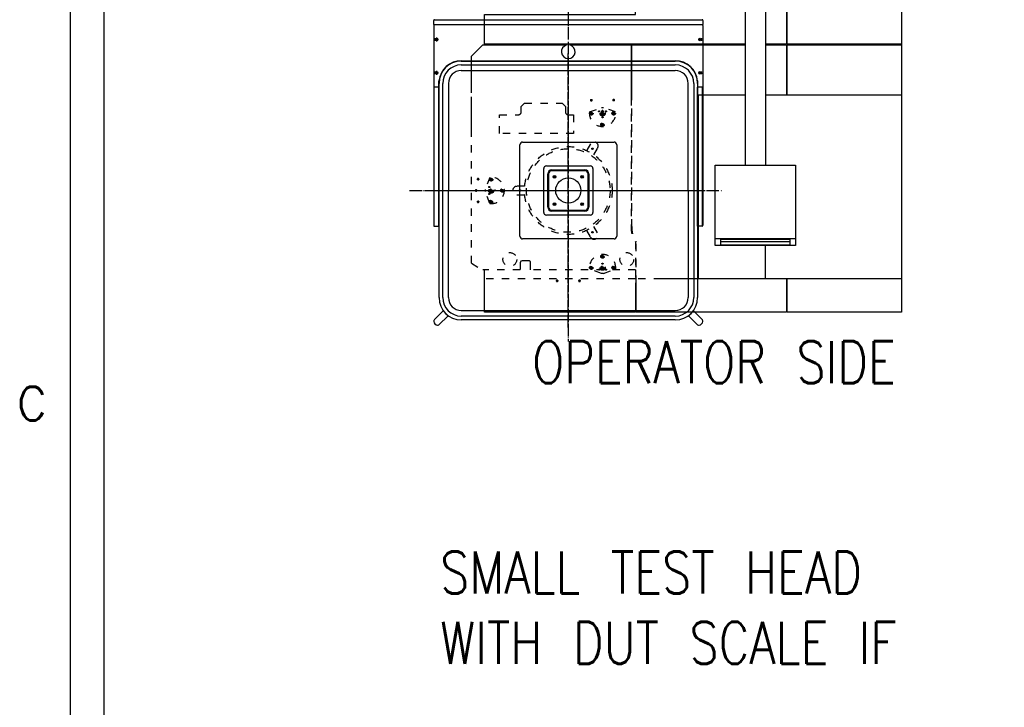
# Model space of a CAD drawing. Extents: x -1763 to 4575, y -3429 to 1051.
# Tile 47 of 174: x -1760 to -825, y -929 to -276. Entities that reach past the tile are written whole.
import ezdxf

# ---------------------------------------------------------------- set-up
doc = ezdxf.new("R2010")
doc.units = 0
doc.linetypes.add('DASHED', pattern=[15, 7, -8])
doc.linetypes.add('DOT_CENTER', pattern=[14, 12, -1, 0, -1])
doc.layers.get('0').update_dxf_attribs({"linetype": 'CONTINUOUS'})
for name, color, linetype in [('1', 7, 'CONTINUOUS'), ('VOLL3', 7, 'CONTINUOUS'), ('VOLL4', 7, 'CONTINUOUS')]:
    doc.layers.add(name, color=color, linetype=linetype)
doc.styles.add('CONVERTER_2', font='txt.shx', dxfattribs={"width": 0.81})
doc.styles.add('CONVERTER_4', font='txt.shx', dxfattribs={"width": 0.9})
doc.styles.add('CONVERTER_9', font='txt.shx', dxfattribs={"width": 0.97875})

# ---------------------------------------------------------------- blocks, each defined once
blk = doc.blocks.new('TEXT__610', base_point=(-2000, -2800))
at = {"layer": '1', "color": 7, "linetype": 'CONTINUOUS'}
blk.add_line((-1680, -2940), (-1680, 800), dxfattribs=at)
blk = doc.blocks.new('ATA1_S', base_point=(-213.98, -422.25))
at = {"layer": '1', "color": 7, "linetype": 'CONTINUOUS'}
blk.add_line((-213.98, -422.25), (-213.98, 124.91), dxfattribs=at)
at = {"layer": '1', "color": 7, "insert": (-220.33, -80.03), "char_height": 4, "attachment_point": 4, "style": 'CONVERTER_9'}
blk.add_mtext('C', dxfattribs=at)
blk = doc.blocks.new('_1', base_point=(-941.11, -925.96))
at = {"layer": '1', "color": 3, "linetype": 'CONTINUOUS'}
for p, q in [((-1175, -252.01), (-1031.49, -252.01)), ((-1175, -271.06), (-1175, -252.01)), ((-1031.49, -252.01), (-1031.49, -299.25)), ((-1031.49, -252.01), (-1030.86, -252.01)), ((-1030.86, -252.01), (-922.27, -252.01)), ((-1030.86, -299.25), (-1030.86, -252.01)), ((-922.27, -252.01), (-922.27, -299.25)), ((-1070.61, -258.36), (-1051.68, -258.36)), ((-1070.61, -413.93), (-1070.61, -258.36)), ((-1051.68, -258.36), (-1051.56, -258.36)), ((-1051.68, -258.36), (-1051.68, -413.93)), ((-1051.56, -258.36), (-1051.56, -271.06)), ((-1318.51, -271.06), (-1175, -271.06)), ((-1318.51, -299.25), (-1318.51, -271.06)), ((-1051.56, -271.06), (-1051.68, -271.06)), ((-1070.61, -299.25), (-1318.51, -299.25)), ((-1031.49, -299.25), (-1051.68, -299.25)), ((-922.27, -299.25), (-1030.86, -299.25)), ((-922.27, -299.25), (-922.27, -299.89)), ((-1179.32, -299.89), (-1178.68, -299.89)), ((-1178.68, -350.38), (-1178.68, -299.89)), ((-1178.68, -299.89), (-1070.61, -299.89)), ((-1051.68, -299.89), (-1031.49, -299.89)), ((-1031.49, -299.89), (-1031.49, -347.26)), ((-1030.86, -299.89), (-922.27, -299.89)), ((-1030.86, -347.26), (-1030.86, -299.89)), ((-922.27, -299.89), (-922.27, -347.26)), ((-1115.18, -521.88), (-1115.18, -347.26)), ((-1115.18, -347.26), (-1070.61, -347.26)), ((-1051.68, -347.26), (-922.27, -347.26)), ((-922.27, -347.26), (-922.27, -521.88)), ((-1099.25, -413.93), (-1023.05, -413.93)), ((-1099.25, -483.78), (-1099.25, -413.93)), ((-1023.05, -413.93), (-1023.05, -483.78)), ((-1099.25, -490.13), (-1099.25, -483.78)), ((-1023.05, -483.78), (-1099.25, -483.78)), ((-1094.17, -484.41), (-1094.17, -489.5)), ((-1028.13, -484.41), (-1094.17, -484.41)), ((-1094.17, -486.35), (-1028.13, -486.35)), ((-1028.13, -489.5), (-1028.13, -484.41)), ((-1023.05, -483.78), (-1023.05, -490.13)), ((-1023.05, -490.13), (-1099.25, -490.13)), ((-1094.17, -489.5), (-1028.13, -489.5)), ((-1051.68, -521.88), (-1051.68, -490.13)), ((-1318.51, -521.88), (-1318.51, -513.44)), ((-1318.51, -553.63), (-1318.51, -521.88)), ((-1115.18, -521.88), (-1150.63, -521.88)), ((-1051.68, -521.88), (-1115.18, -521.88)), ((-922.27, -521.88), (-1051.68, -521.88)), ((-1031.49, -521.88), (-1031.49, -553.63)), ((-1030.86, -553.63), (-1030.86, -521.88)), ((-922.27, -521.88), (-922.27, -553.63)), ((-1175, -525.62), (-1175, -553.63)), ((-1174.37, -553.63), (-1174.37, -525.62)), ((-1174.37, -547.28), (-1175, -547.28)), ((-1030.86, -547.28), (-1031.49, -547.28)), ((-1175, -553.63), (-1318.51, -553.63)), ((-1031.49, -553.63), (-1174.37, -553.63)), ((-922.27, -553.63), (-1030.86, -553.63))]:
    blk.add_line(p, q, dxfattribs=at)
at = {"layer": '1', "color": 7, "linetype": 'CONTINUOUS'}
for p, q in [((-1320.06, -299.89), (-1330.76, -310.59)), ((-1320.06, -299.89), (-1240.45, -299.89)), ((-1237.32, -299.89), (-1179.32, -299.89)), ((-1179.32, -299.89), (-1179.32, -350.38)), ((-1330.76, -345.25), (-1330.76, -310.59)), ((-1330.76, -385.21), (-1330.76, -349))]:
    blk.add_line(p, q, dxfattribs=at)
at = {"layer": '1', "color": 7, "linetype": 'DASHED'}
for p, q in [((-1280.41, -355.01), (-1283.59, -358.18)), ((-1280.41, -355.01), (-1244.85, -355.01)), ((-1241.68, -358.18), (-1244.85, -355.01)), ((-1217.95, -352.25), (-1216.07, -352.25)), ((-1217.01, -351.31), (-1217.01, -353.19)), ((-1194.82, -352.25), (-1196.7, -352.25)), ((-1195.76, -353.19), (-1195.76, -351.31)), ((-1179.32, -350.38), (-1179.32, -472.16)), ((-1283.59, -363.07), (-1283.59, -358.18)), ((-1241.68, -358.18), (-1241.68, -363.07)), ((-1217.95, -364.75), (-1216.07, -364.75)), ((-1217.01, -363.81), (-1217.01, -365.69)), ((-1207.32, -362.88), (-1205.45, -362.88)), ((-1206.38, -363.81), (-1206.38, -361.94)), ((-1194.82, -364.75), (-1196.7, -364.75)), ((-1195.76, -365.69), (-1195.76, -363.81)), ((-1304.35, -366.24), (-1286.76, -366.24)), ((-1304.35, -383.9), (-1304.35, -366.24)), ((-1238.5, -366.24), (-1233.99, -366.24)), ((-1233.99, -366.24), (-1233.99, -383.9)), ((-1207.32, -375.38), (-1205.45, -375.38)), ((-1206.38, -376.31), (-1206.38, -374.44)), ((-1330.76, -507.09), (-1330.76, -385.21)), ((-1233.99, -383.9), (-1304.35, -383.9)), ((-1217.92, -393.75), (-1221.58, -400.09)), ((-1214.7, -404.06), (-1211.05, -397.72)), ((-1323.7, -427.38), (-1325.57, -427.38)), ((-1324.63, -428.31), (-1324.63, -426.44)), ((-1311.2, -427.38), (-1313.07, -427.38)), ((-1312.13, -428.31), (-1312.13, -426.44)), ((-1327.45, -438), (-1325.57, -438)), ((-1326.51, -438.94), (-1326.51, -437.06)), ((-1314.95, -438), (-1313.07, -438)), ((-1314.95, -438), (-1313.07, -438)), ((-1314.01, -438.94), (-1314.01, -437.06)), ((-1314.01, -438.94), (-1314.01, -437.06)), ((-1302.45, -438), (-1300.57, -438)), ((-1301.51, -438.94), (-1301.51, -437.06)), ((-1280.37, -434.03), (-1287.68, -434.03)), ((-1325.57, -448.63), (-1323.7, -448.63)), ((-1324.63, -447.69), (-1324.63, -449.56)), ((-1313.07, -448.63), (-1311.2, -448.63)), ((-1312.13, -447.69), (-1312.13, -449.56)), ((-1287.68, -441.97), (-1280.37, -441.97)), ((-1221.58, -475.91), (-1217.92, -482.25)), ((-1211.05, -478.28), (-1214.7, -471.94)), ((-1175, -486.81), (-1175, -513.44)), ((-1276.09, -504.87), (-1283.21, -504.87)), ((-1207.32, -500.62), (-1205.45, -500.62)), ((-1206.38, -501.56), (-1206.38, -499.69)), ((-1330.76, -507.09), (-1320.06, -513.44)), ((-1284.48, -513.44), (-1320.06, -513.44)), ((-1284.48, -506.14), (-1284.48, -513.44)), ((-1274.82, -513.44), (-1274.82, -506.14)), ((-1175, -513.44), (-1274.82, -513.44)), ((-1216.07, -511.25), (-1217.95, -511.25)), ((-1217.01, -512.19), (-1217.01, -510.31)), ((-1196.7, -511.25), (-1194.82, -511.25)), ((-1195.76, -510.31), (-1195.76, -512.19)), ((-1248.57, -523.75), (-1250.45, -523.75)), ((-1249.51, -522.81), (-1249.51, -524.69)), ((-1229.2, -523.75), (-1227.32, -523.75)), ((-1228.26, -524.69), (-1228.26, -522.81))]:
    blk.add_line(p, q, dxfattribs=at)
at = {"layer": '1', "color": 3, "linetype": 'DASHED'}
for p, q in [((-1178.68, -472.16), (-1178.68, -350.38)), ((-1174.37, -525.62), (-1174.37, -486.62)), ((-1175, -513.44), (-1175, -525.62)), ((-1175, -521.88), (-1318.51, -521.88)), ((-1150.63, -521.88), (-1174.37, -521.88))]:
    blk.add_line(p, q, dxfattribs=at)
at = {"layer": '1', "color": 1, "linetype": 'DASHED'}
for p, q in [((-1218.81, -363.42), (-1207.35, -359.25)), ((-1207.35, -359.25), (-1205.41, -359.25)), ((-1205.45, -364.75), (-1207.32, -364.75)), ((-1206.38, -365.69), (-1206.38, -363.81)), ((-1193.95, -363.42), (-1205.41, -359.25)), ((-1313.46, -425.57), (-1317.63, -437.03)), ((-1317.63, -438.97), (-1317.63, -437.03)), ((-1313.46, -450.43), (-1317.63, -438.97)), ((-1311.2, -438), (-1313.07, -438)), ((-1312.13, -437.06), (-1312.13, -438.94)), ((-1207.35, -516.75), (-1218.81, -512.58)), ((-1207.32, -511.25), (-1205.45, -511.25)), ((-1206.38, -512.19), (-1206.38, -510.31)), ((-1205.41, -516.75), (-1193.95, -512.58)), ((-1205.41, -516.75), (-1207.35, -516.75))]:
    blk.add_line(p, q, dxfattribs=at)
at = {"layer": '1', "color": 7, "linetype": 'DASHED'}
for centre, radius in [((-1217.01, -352.25), 0.625), ((-1195.76, -352.25), 0.625), ((-1217.01, -364.75), 0.625), ((-1206.38, -362.88), 0.625), ((-1195.76, -364.75), 0.625), ((-1206.38, -375.38), 0.625), ((-1238.88, -438), 41.67), ((-1238.88, -438), 39.69), ((-1215.97, -398.31), 0.635), ((-1324.63, -427.38), 0.625), ((-1312.13, -427.38), 0.625), ((-1326.51, -438), 0.625), ((-1314.01, -438), 0.625), ((-1314.01, -438), 0.625), ((-1301.51, -438), 0.625), ((-1284.72, -438), 0.635), ((-1324.63, -448.63), 0.625), ((-1312.13, -448.63), 0.625), ((-1215.97, -477.69), 0.635), ((-1294.45, -503.48), 6.54), ((-1206.38, -500.62), 0.625), ((-1183.32, -503.48), 6.54), ((-1217.01, -511.25), 0.625), ((-1195.76, -511.25), 0.625), ((-1249.51, -523.75), 0.625), ((-1228.26, -523.75), 0.625)]:
    blk.add_circle(centre, radius, dxfattribs=at)
at = {"layer": '1', "color": 1, "linetype": 'DASHED'}
for centre, radius in [((-1217.01, -364.75), 1.63), ((-1217.01, -364.75), 1), ((-1209.63, -362.88), 0.5), ((-1206.38, -364.75), 2.5), ((-1206.38, -364.75), 2.15), ((-1206.38, -364.75), 1.5), ((-1206.38, -364.75), 0.875), ((-1203.14, -362.88), 0.5), ((-1195.76, -364.75), 1.63), ((-1195.76, -364.75), 1), ((-1206.38, -375.38), 1.62), ((-1206.38, -368.5), 0.5), ((-1206.38, -375.38), 1), ((-1312.13, -427.38), 1.62), ((-1312.13, -427.38), 1), ((-1312.13, -438), 2.5), ((-1314.01, -434.75), 0.5), ((-1312.13, -438), 2.15), ((-1312.13, -438), 1.5), ((-1312.13, -438), 0.875), ((-1308.38, -438), 0.5), ((-1301.51, -438), 1.62), ((-1301.51, -438), 1), ((-1314.01, -441.25), 0.5), ((-1312.13, -448.63), 1.62), ((-1312.13, -448.63), 1), ((-1206.38, -500.62), 1.62), ((-1206.38, -500.62), 1), ((-1217.01, -511.25), 1.63), ((-1217.01, -511.25), 1), ((-1209.63, -513.12), 0.5), ((-1206.38, -511.25), 2.5), ((-1206.38, -511.25), 2.15), ((-1206.38, -511.25), 1.5), ((-1206.38, -511.25), 0.875), ((-1206.38, -507.5), 0.5), ((-1203.14, -513.12), 0.5), ((-1195.76, -511.25), 1.63), ((-1195.76, -511.25), 1)]:
    blk.add_circle(centre, radius, dxfattribs=at)
at = {"layer": '1', "color": 7, "linetype": 'CONTINUOUS'}
blk.add_arc((-1238.88, -306.24), 6.54, 103.86243, 76.13757, dxfattribs=at)
at = {"layer": '1', "color": 7, "linetype": 'DASHED'}
for centre, radius, start, end in [((-1217.01, -352.25), 0.75, 139.15849, 41.72764), ((-1195.76, -352.25), 0.75, -40.84151, -138.27236), ((-1286.76, -363.07), 3.18, -90, 0), ((-1238.5, -363.07), 3.18, 180, -90), ((-1217.01, -364.75), 0.75, 139.15849, 41.72764), ((-1206.38, -362.88), 0.75, -130.84151, 131.72764), ((-1195.76, -364.75), 0.75, -40.84151, -138.27236), ((-1206.38, -375.38), 0.75, -130.84151, 131.72764), ((-1214.48, -395.74), 3.97, -30, 150), ((-1324.63, -427.38), 0.75, -40.84151, -138.27236), ((-1312.13, -427.38), 0.75, -40.84151, -138.27236), ((-1326.51, -438), 0.75, -130.84151, 131.72764), ((-1314.01, -438), 0.75, -130.84151, 131.72764), ((-1314.01, -438), 0.75, -130.84151, 131.72764), ((-1301.51, -438), 0.75, -130.84151, 131.72764), ((-1287.68, -438), 3.97, 90, -90), ((-1324.63, -448.63), 0.75, 139.15849, 41.72764), ((-1312.13, -448.63), 0.75, 139.15849, 41.72764), ((-1152.33, -472.16), 26.99, 180, -147.14012), ((-1214.48, -480.26), 3.97, -150, 30), ((-1283.21, -506.14), 1.27, 90, 180), ((-1276.09, -506.14), 1.27, 0, 90), ((-1206.38, -500.62), 0.75, -130.84151, 131.72764), ((-1217.01, -511.25), 0.75, -40.84151, -138.27236), ((-1195.76, -511.25), 0.75, 139.15849, 41.72764), ((-1249.51, -523.75), 0.75, 49.15849, -48.27236), ((-1228.26, -523.75), 0.75, -130.84151, 131.72764)]:
    blk.add_arc(centre, radius, start, end, dxfattribs=at)
at = {"layer": '1', "color": 1, "linetype": 'DASHED'}
for centre, start, end in [((-1206.38, -364.75), 173.89612, 6.10388), ((-1312.13, -438), -96.10388, 96.10388), ((-1206.38, -511.25), -6.10388, -173.89612)]:
    blk.add_arc(centre, 12.5, start, end, dxfattribs=at)
at = {"layer": '1', "color": 3, "linetype": 'DASHED'}
blk.add_arc((-1152.33, -472.16), 26.35, 180, -146.73521, dxfattribs=at)
at = {"layer": '1', "color": 7, "style": 'CONVERTER_2', "width": 0.81}
for s, p in [('LARGE TEST HEAD', (-1477.57, 236.52)), ('WAFERPROBER', (-1139.57, -232.48)), ('OPERATOR SIDE', (-1273.2, -621.01))]:
    blk.add_text(s, height=40, dxfattribs=at).set_placement(p)
blk = doc.blocks.new('D-E2803-62250-1S112', base_point=(-1662.71, 1272.15))
at = {"layer": '1'}
blk.add_blockref('_1', (-941.11, -925.96), dxfattribs=at)
at = {"layer": '1', "color": 7, "style": 'CONVERTER_4', "width": 0.9}
blk.add_text('FLOORPLAN "B"', height=64, dxfattribs=at).set_placement((-1616.82, 355.71))
blk = doc.blocks.new('FLOORPLAN_TV', base_point=(-1445.35, 149.85))
at = {"layer": '1', "color": 1, "linetype": 'DOT_CENTER'}
for p, q in [((-1238.88, -183.93), (-1238.88, -581.27)), ((-1389.72, -438), (-1093.28, -438))]:
    blk.add_line(p, q, dxfattribs=at)
at = {"layer": '1', "color": 3, "linetype": 'DOT_CENTER'}
for p, q in [((-1238.88, -568.17), (-1238.88, -307.83)), ((-1369.05, -438), (-1108.71, -438))]:
    blk.add_line(p, q, dxfattribs=at)
at = {"layer": '1', "color": 7, "linetype": 'CONTINUOUS'}
for p, q in [((-1340.55, -315.21), (-1238.89, -315.21)), ((-1340.55, -315.21), (-1340.55, -315.21)), ((-1238.88, -315.21), (-1137.22, -315.21)), ((-1137.22, -315.21), (-1137.22, -315.21)), ((-1340.55, -318.77), (-1238.89, -318.77)), ((-1340.55, -318.77), (-1340.55, -318.77)), ((-1340.55, -324.09), (-1238.89, -324.09)), ((-1340.55, -324.09), (-1340.55, -324.09)), ((-1238.88, -318.77), (-1137.22, -318.77)), ((-1238.88, -324.09), (-1137.22, -324.09)), ((-1137.22, -318.77), (-1137.22, -318.77)), ((-1137.22, -324.09), (-1137.22, -324.09)), ((-1361.67, -336.34), (-1361.67, -336.34)), ((-1361.67, -438), (-1361.67, -336.34)), ((-1358.11, -336.34), (-1358.11, -336.34)), ((-1358.11, -438), (-1358.11, -336.34)), ((-1352.8, -336.34), (-1352.8, -336.34)), ((-1352.8, -336.34), (-1352.79, -438)), ((-1352.8, -336.34), (-1352.8, -336.34)), ((-1125.09, -438), (-1124.97, -336.34)), ((-1124.97, -336.34), (-1124.97, -336.34)), ((-1119.66, -336.34), (-1119.66, -438)), ((-1119.66, -336.34), (-1119.66, -336.34)), ((-1116.09, -336.34), (-1116.09, -438)), ((-1116.09, -336.34), (-1116.09, -336.34)), ((-1282.36, -392.03), (-1238.88, -392.03)), ((-1238.88, -392.03), (-1195.41, -392.03)), ((-1284.86, -438), (-1284.86, -394.53)), ((-1192.91, -394.53), (-1192.91, -438)), ((-1262.22, -438), (-1262.22, -417.16)), ((-1259.72, -414.66), (-1238.88, -414.66)), ((-1254.63, -418.5), (-1223.13, -418.5)), ((-1223.13, -419.25), (-1254.63, -419.25)), ((-1238.88, -414.66), (-1218.04, -414.66)), ((-1215.54, -417.16), (-1215.54, -438)), ((-1258.38, -453.75), (-1258.38, -422.25)), ((-1257.63, -422.25), (-1257.63, -453.75)), ((-1220.13, -453.75), (-1220.13, -422.25)), ((-1219.38, -422.25), (-1219.38, -453.75)), ((-1361.67, -539.66), (-1361.67, -438)), ((-1358.11, -539.66), (-1358.11, -438)), ((-1352.79, -539.66), (-1352.79, -438)), ((-1284.86, -481.47), (-1284.86, -438)), ((-1262.22, -458.84), (-1262.22, -438)), ((-1215.54, -438), (-1215.54, -458.84)), ((-1192.91, -438), (-1192.91, -481.47)), ((-1124.97, -438), (-1124.97, -539.66)), ((-1119.66, -438), (-1119.66, -539.66)), ((-1116.1, -438), (-1116.1, -539.66)), ((-1254.63, -456.75), (-1223.13, -456.75)), ((-1223.13, -457.5), (-1254.63, -457.5)), ((-1238.88, -461.34), (-1259.72, -461.34)), ((-1218.04, -461.34), (-1238.88, -461.34)), ((-1238.88, -483.97), (-1282.36, -483.97)), ((-1195.41, -483.97), (-1238.88, -483.97)), ((-1361.67, -539.66), (-1361.67, -539.66)), ((-1358.11, -539.66), (-1358.11, -539.66)), ((-1352.79, -539.66), (-1352.79, -539.66)), ((-1124.97, -539.66), (-1124.97, -539.66)), ((-1119.66, -539.66), (-1119.66, -539.66)), ((-1116.1, -539.66), (-1116.1, -539.66)), ((-1340.55, -551.91), (-1238.88, -551.79)), ((-1340.55, -551.91), (-1340.55, -551.91)), ((-1238.88, -551.79), (-1137.22, -551.91)), ((-1137.22, -551.91), (-1137.22, -551.91)), ((-1357.78, -552.3), (-1366.36, -560.87)), ((-1361.76, -565.47), (-1353.19, -556.9)), ((-1353.19, -556.9), (-1357.78, -552.3)), ((-1340.55, -557.22), (-1340.55, -557.22)), ((-1238.88, -557.22), (-1340.55, -557.22)), ((-1340.55, -560.79), (-1340.55, -560.79)), ((-1238.88, -560.79), (-1340.55, -560.79)), ((-1137.22, -557.22), (-1238.88, -557.22)), ((-1137.22, -560.79), (-1238.88, -560.79)), ((-1137.22, -557.22), (-1137.22, -557.22)), ((-1137.22, -560.79), (-1137.22, -560.79)), ((-1119.98, -552.3), (-1124.58, -556.9)), ((-1124.58, -556.9), (-1116.01, -565.47)), ((-1111.41, -560.87), (-1119.98, -552.3))]:
    blk.add_line(p, q, dxfattribs=at)
at = {"layer": '1', "color": 3, "linetype": 'CONTINUOUS'}
for p, q in [((-1340.45, -314.89), (-1137.31, -314.89)), ((-1361.75, -471.75), (-1361.77, -340.01)), ((-1116, -471.75), (-1116, -340.01)), ((-1366.75, -471.75), (-1361.75, -471.75))]:
    blk.add_line(p, q, dxfattribs=at)
at = {"layer": '1', "color": 7, "linetype": 'CONTINUOUS'}
for centre, radius in [((-1251.95, -424.94), 1.25), ((-1251.95, -424.94), 0.525), ((-1238.88, -438), 11.96), ((-1225.82, -424.94), 1.25), ((-1225.82, -424.94), 0.525), ((-1251.95, -451.06), 1.25), ((-1251.95, -451.06), 0.525), ((-1225.82, -451.06), 1.25), ((-1225.82, -451.06), 0.525)]:
    blk.add_circle(centre, radius, dxfattribs=at)
for centre, radius, start, end in [((-1340.55, -336.34), 21.13, 90, 180), ((-1137.22, -336.34), 21.13, 0, 90), ((-1340.55, -336.34), 17.56, 90, 180), ((-1340.55, -336.34), 12.25, 90, 180), ((-1137.22, -336.34), 17.56, 0, 90), ((-1137.22, -336.34), 12.25, 0, 90), ((-1282.36, -394.53), 2.5, 90, 180), ((-1195.41, -394.53), 2.5, 0, 90), ((-1259.72, -417.16), 2.5, 90, 180), ((-1254.63, -422.25), 3.75, 90, 180), ((-1254.63, -422.25), 3, 90, 180), ((-1223.13, -422.25), 3.75, 0, 90), ((-1223.13, -422.25), 3, 0, 90), ((-1218.04, -417.16), 2.5, 0, 90), ((-1254.63, -453.75), 3.75, 180, -90), ((-1254.63, -453.75), 3, 180, -90), ((-1223.13, -453.75), 3.75, -90, 0), ((-1223.13, -453.75), 3, -90, 0), ((-1259.72, -458.84), 2.5, 180, -90), ((-1218.04, -458.84), 2.5, -90, 0), ((-1282.36, -481.47), 2.5, 180, -90), ((-1195.41, -481.47), 2.5, -90, 0), ((-1340.55, -539.66), 21.13, 180, -90), ((-1340.55, -539.66), 17.56, 180, -90), ((-1340.55, -539.66), 12.25, 180, -90), ((-1137.22, -539.66), 12.25, -90, 0), ((-1137.22, -539.66), 17.56, -90, 0), ((-1137.22, -539.66), 21.13, -90, 0), ((-1365.27, -561.96), 1.54, 144.02614, -162.42839), ((-1112.5, -561.96), 1.54, -17.57161, 35.97386), ((-1362.56, -561.68), 4.24, -169.78678, -100.21322), ((-1362.85, -564.38), 1.54, -107.57161, -45), ((-1114.92, -564.38), 1.54, -135, -72.42839), ((-1115.2, -561.68), 4.24, -79.78678, -10.21322)]:
    blk.add_arc(centre, radius, start, end, dxfattribs=at)
at = {"layer": 'VOLL3', "color": 3, "linetype": 'CONTINUOUS'}
for p, q in [((-1366.75, -280.39), (-1366.75, -276.64)), ((-1366, -275.89), (-1111.75, -275.89)), ((-1111, -276.64), (-1111, -280.39)), ((-1366.75, -281.39), (-1366.75, -471.75)), ((-1111.5, -280.89), (-1366.25, -280.89)), ((-1111, -281.39), (-1111, -471)), ((-1362.52, -294.64), (-1365.92, -294.64)), ((-1364.25, -292.71), (-1364.25, -296.56)), ((-1113.5, -295.69), (-1113.5, -293.59)), ((-1365.92, -326.26), (-1362.44, -326.26)), ((-1364.25, -324.34), (-1364.25, -328.19)), ((-1111.75, -340.01), (-1111.75, -371.16)), ((-1111.75, -346.03), (-1111.75, -371.16)), ((-1111.75, -371.16), (-1111.75, -471.75)), ((-1111.75, -471.75), (-1116, -471.75))]:
    blk.add_line(p, q, dxfattribs=at)
for centre, radius in [((-1364.25, -294.64), 1.38), ((-1364.25, -294.64), 0.8), ((-1364.25, -294.64), 0.6), ((-1113.5, -294.64), 1.37), ((-1113.5, -294.64), 0.8), ((-1113.5, -294.64), 0.6), ((-1364.25, -326.26), 1.38), ((-1364.25, -326.26), 0.8), ((-1364.25, -326.26), 0.6), ((-1113.5, -326.26), 1.37), ((-1113.5, -326.26), 0.8), ((-1113.5, -326.26), 0.6)]:
    blk.add_circle(centre, radius, dxfattribs=at)
for centre, radius, start, end in [((-1366, -276.64), 0.75, 90, 180), ((-1366.25, -280.39), 0.5, 180, -90), ((-1111.75, -276.64), 0.75, 0, 90), ((-1111.5, -280.39), 0.5, -90, 0), ((-1366.25, -281.39), 0.5, 90, 180), ((-1111.5, -281.39), 0.5, 0, 90), ((-1364.25, -294.64), 0.75, 162, 72), ((-1364.25, -326.26), 0.75, 162, 72), ((-1111.75, -471), 0.75, -90, 0)]:
    blk.add_arc(centre, radius, start, end, dxfattribs=at)
at = {"layer": 'VOLL4', "color": 3, "linetype": 'CONTINUOUS'}
for p, q in [((-1361.77, -340.01), (-1361.77, -334.05)), ((-1116, -334.05), (-1116, -340.01)), ((-1361.77, -340.01), (-1366.02, -340.01)), ((-1111.75, -340.01), (-1116, -340.01))]:
    blk.add_line(p, q, dxfattribs=at)
for centre, start, end in [((-1340.45, -336.32), 90, 173.90961), ((-1137.31, -336.32), 6.09039, 90)]:
    blk.add_arc(centre, 21.44, start, end, dxfattribs=at)
blk = doc.blocks.new('STH', base_point=(-1460.98, -1722.87))
at = {"layer": '1', "color": 7, "insert": (-1360.67, -887.35), "char_height": 40, "attachment_point": 7, "style": 'CONVERTER_2'}
blk.add_mtext('SMALL TEST HEAD\\PWITH DUT SCALE IF', dxfattribs=at)

msp = doc.modelspace()

# ---------------------------------------------------------------- block references
msp.add_blockref('D-E2803-62250-1S112', (-1662.71, 1272.15))
at = {"layer": '1', "xscale": 8, "yscale": 8, "zscale": 8}
msp.add_blockref('ATA1_S', (-1711.87, -3378), dxfattribs=at)
at = {"layer": '1'}
for name, p in [('TEXT__610', (-2000, -2800)), ('FLOORPLAN_TV', (-1445.35, 149.85)), ('STH', (-1460.98, -1722.87))]:
    msp.add_blockref(name, p, dxfattribs=at)

doc.saveas('drawing.dxf')
